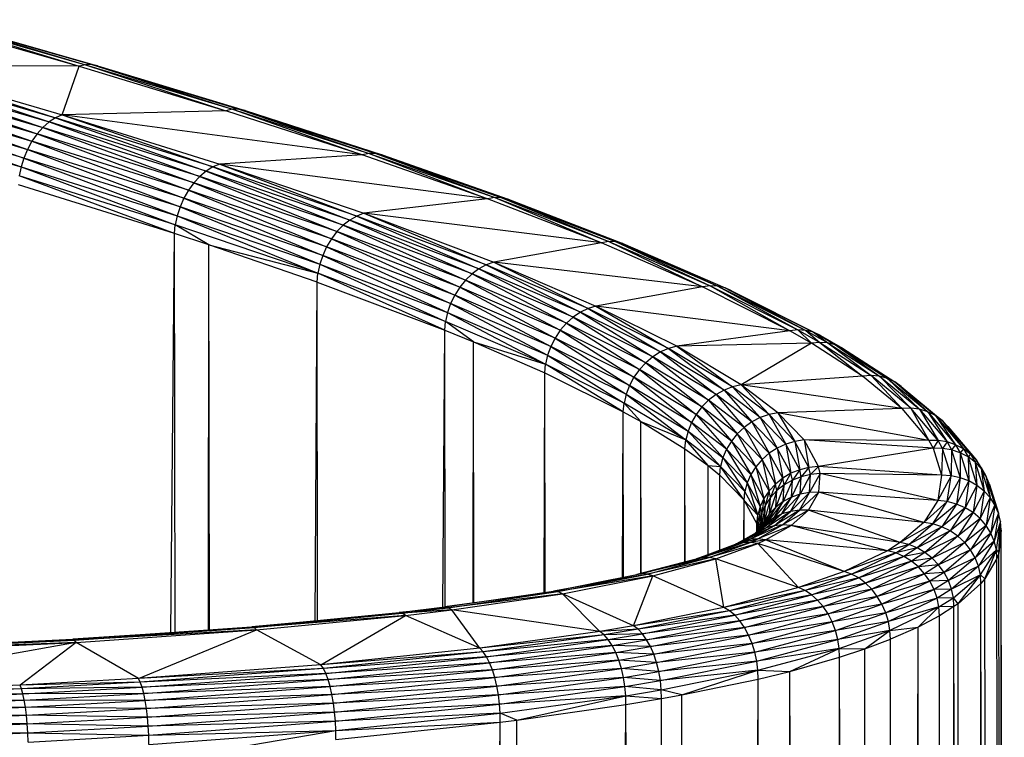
# Paper-space layout '_Dimétrica' of a CAD drawing. Header units: millimetres. Extents: x -171 to 38, y -160 to 385.
# Tile 9 of 9: x 1 to 35, y 356 to 380. Entities that reach past the tile are written whole.
import ezdxf

# ---------------------------------------------------------------- set-up
doc = ezdxf.new("R2010")
doc.units = ezdxf.units.MM

psp = doc.layouts.new('_Dimétrica')

# ---------------------------------------------------------------- linework, layer by layer
at = {"color": 7, "linetype": 'Continuous', "lineweight": 25}
for p, q in [((-2.047, 380.341), (3.278, 378.823)), ((-1.835, 380.397), (3.497, 378.877)), ((-1.835, 380.397), (3.278, 378.823)), ((-1.629, 380.405), (3.709, 378.883)), ((-1.629, 380.405), (3.497, 378.877)), ((-1.435, 380.364), (3.909, 378.841)), ((-1.435, 380.364), (3.709, 378.883)), ((-3.5, 378.608), (2.261, 376.931)), ((-3.5, 378.608), (2.051, 376.747)), ((-3.288, 378.753), (2.48, 377.075)), ((-3.288, 378.753), (2.261, 376.931)), ((-3.072, 378.855), (2.703, 377.174)), ((-3.072, 378.855), (2.48, 377.075)), ((3.278, 378.823), (-3.072, 378.855)), ((2.703, 377.174), (3.278, 378.823)), ((3.497, 378.877), (3.278, 378.823)), ((3.278, 378.823), (8.264, 377.313)), ((3.709, 378.883), (3.497, 378.877)), ((3.497, 378.877), (8.49, 377.365)), ((3.497, 378.877), (8.264, 377.313)), ((3.709, 378.883), (8.709, 377.368)), ((3.709, 378.883), (8.49, 377.365)), ((3.909, 378.841), (3.709, 378.883)), ((3.909, 378.841), (8.916, 377.324)), ((3.909, 378.841), (8.709, 377.368)), ((-3.704, 378.421), (2.051, 376.747)), ((-3.704, 378.421), (1.855, 376.527)), ((-4.064, 377.947), (1.679, 376.276)), ((-4.064, 377.947), (1.526, 376.001)), ((-3.893, 378.199), (1.855, 376.527)), ((-3.893, 378.199), (1.679, 376.276)), ((-4.213, 377.67), (1.526, 376.001)), ((-4.213, 377.67), (1.401, 375.708)), ((1.401, 375.708), (-4.335, 377.376)), ((-4.335, 377.376), (1.307, 375.405)), ((8.264, 377.313), (2.703, 377.174)), ((8.49, 377.365), (8.264, 377.313)), ((12.896, 375.812), (8.264, 377.313)), ((8.709, 377.368), (8.49, 377.365)), ((8.49, 377.365), (13.13, 375.86)), ((8.49, 377.365), (12.896, 375.812)), ((8.709, 377.368), (13.357, 375.861)), ((8.709, 377.368), (13.13, 375.86)), ((8.916, 377.324), (8.709, 377.368)), ((8.916, 377.324), (13.571, 375.815)), ((8.916, 377.324), (13.357, 375.861)), ((-4.427, 377.071), (1.307, 375.405)), ((2.261, 376.931), (2.051, 376.747)), ((2.48, 377.075), (2.261, 376.931)), ((7.595, 375.263), (2.261, 376.931)), ((2.261, 376.931), (7.378, 375.081)), ((2.703, 377.174), (2.48, 377.075)), ((7.823, 375.403), (2.48, 377.075)), ((2.48, 377.075), (7.595, 375.263)), ((12.896, 375.812), (2.703, 377.174)), ((2.703, 377.174), (8.054, 375.5)), ((2.703, 377.174), (7.823, 375.403)), ((2.051, 376.747), (1.855, 376.527)), ((7.378, 375.081), (2.051, 376.747)), ((2.051, 376.747), (7.175, 374.864)), ((1.679, 376.276), (1.526, 376.001)), ((1.855, 376.527), (1.679, 376.276)), ((6.993, 374.615), (1.679, 376.276)), ((1.679, 376.276), (6.836, 374.342)), ((7.175, 374.864), (1.855, 376.527)), ((1.855, 376.527), (6.993, 374.615)), ((1.526, 376.001), (1.401, 375.708)), ((6.836, 374.342), (1.526, 376.001)), ((1.526, 376.001), (6.707, 374.05)), ((1.401, 375.708), (1.307, 375.405)), ((6.707, 374.05), (1.401, 375.708)), ((1.401, 375.708), (6.61, 373.748)), ((12.896, 375.812), (8.054, 375.5)), ((13.13, 375.86), (12.896, 375.812)), ((17.155, 374.317), (12.896, 375.812)), ((13.357, 375.861), (13.13, 375.86)), ((13.13, 375.86), (17.398, 374.362)), ((13.13, 375.86), (17.155, 374.317)), ((13.357, 375.861), (17.634, 374.36)), ((13.357, 375.861), (17.398, 374.362)), ((13.571, 375.815), (13.357, 375.861)), ((13.571, 375.815), (17.857, 374.31)), ((13.571, 375.815), (17.634, 374.36)), ((1.307, 375.405), (1.245, 375.098)), ((1.307, 375.405), (6.61, 373.748)), ((1.307, 375.405), (6.547, 373.443)), ((7.595, 375.263), (7.378, 375.081)), ((7.823, 375.403), (7.595, 375.263)), ((12.475, 373.601), (7.595, 375.263)), ((7.595, 375.263), (12.248, 373.423)), ((8.054, 375.5), (7.823, 375.403)), ((12.712, 373.738), (7.823, 375.403)), ((7.823, 375.403), (12.475, 373.601)), ((17.155, 374.317), (8.054, 375.5)), ((8.054, 375.5), (12.953, 373.831)), ((8.054, 375.5), (12.712, 373.738)), ((6.547, 373.443), (1.245, 375.098)), ((6.519, 373.141), (1.245, 375.098)), ((7.378, 375.081), (7.175, 374.864)), ((12.248, 373.423), (7.378, 375.081)), ((7.378, 375.081), (12.038, 373.208)), ((6.519, 373.141), (1.217, 374.797)), ((6.993, 374.615), (6.836, 374.342)), ((7.175, 374.864), (6.993, 374.615)), ((11.849, 372.963), (6.993, 374.615)), ((6.993, 374.615), (11.685, 372.692)), ((12.038, 373.208), (7.175, 374.864)), ((7.175, 374.864), (11.849, 372.963)), ((6.836, 374.342), (6.707, 374.05)), ((11.685, 372.692), (6.836, 374.342)), ((6.836, 374.342), (11.552, 372.402)), ((17.155, 374.317), (12.953, 373.831)), ((17.398, 374.362), (17.155, 374.317)), ((21.018, 372.826), (17.155, 374.317)), ((17.398, 374.362), (21.271, 372.868)), ((17.398, 374.362), (21.018, 372.826)), ((17.634, 374.36), (17.398, 374.362)), ((17.634, 374.36), (21.517, 372.861)), ((17.634, 374.36), (21.271, 372.868)), ((17.857, 374.31), (17.634, 374.36)), ((17.857, 374.31), (21.749, 372.808)), ((17.857, 374.31), (21.517, 372.861)), ((6.707, 374.05), (6.61, 373.748)), ((11.552, 372.402), (6.707, 374.05)), ((6.707, 374.05), (11.452, 372.102)), ((6.61, 373.748), (6.547, 373.443)), ((6.61, 373.748), (11.452, 372.102)), ((6.61, 373.748), (11.387, 371.797)), ((12.475, 373.601), (12.248, 373.423)), ((12.712, 373.738), (12.475, 373.601)), ((16.861, 371.945), (12.475, 373.601)), ((12.475, 373.601), (16.624, 371.771)), ((12.953, 373.831), (12.712, 373.738)), ((17.109, 372.078), (12.712, 373.738)), ((12.712, 373.738), (16.861, 371.945)), ((21.018, 372.826), (12.953, 373.831)), ((12.953, 373.831), (17.362, 372.166)), ((12.953, 373.831), (17.109, 372.078)), ((6.519, 373.141), (6.547, 373.443)), ((11.387, 371.797), (6.547, 373.443)), ((7.683, 372.759), (6.547, 373.443)), ((12.248, 373.423), (12.038, 373.208)), ((16.624, 371.771), (12.248, 373.423)), ((12.248, 373.423), (16.404, 371.56)), ((6.4, 359.6), (6.519, 373.141)), ((7.683, 372.759), (6.519, 373.141)), ((6.539, 359.61), (6.519, 373.141)), ((11.849, 372.963), (11.685, 372.692)), ((12.038, 373.208), (11.849, 372.963)), ((16.206, 371.318), (11.849, 372.963)), ((11.849, 372.963), (16.036, 371.05)), ((16.404, 371.56), (12.038, 373.208)), ((12.038, 373.208), (16.206, 371.318)), ((7.672, 359.689), (7.683, 372.759)), ((7.683, 372.759), (11.387, 371.797)), ((11.36, 371.496), (7.683, 372.759)), ((7.705, 359.691), (7.683, 372.759)), ((11.685, 372.692), (11.552, 372.402)), ((16.036, 371.05), (11.685, 372.692)), ((11.685, 372.692), (15.897, 370.763)), ((21.018, 372.826), (17.362, 372.166)), ((21.271, 372.868), (21.018, 372.826)), ((24.453, 371.336), (21.018, 372.826)), ((21.271, 372.868), (24.718, 371.372)), ((21.271, 372.868), (24.453, 371.336)), ((21.517, 372.861), (21.271, 372.868)), ((21.517, 372.861), (24.975, 371.361)), ((21.517, 372.861), (24.718, 371.372)), ((21.749, 372.808), (21.517, 372.861)), ((21.749, 372.808), (25.219, 371.303)), ((21.749, 372.808), (24.975, 371.361)), ((11.552, 372.402), (11.452, 372.102)), ((15.897, 370.763), (11.552, 372.402)), ((11.552, 372.402), (15.793, 370.464)), ((11.452, 372.102), (11.387, 371.797)), ((11.452, 372.102), (15.793, 370.464)), ((11.452, 372.102), (15.726, 370.161)), ((16.861, 371.945), (16.624, 371.771)), ((17.109, 372.078), (16.861, 371.945)), ((20.307, 370.47), (16.861, 371.945)), ((16.861, 371.945), (20.059, 370.301)), ((17.362, 372.166), (17.109, 372.078)), ((20.567, 370.598), (17.109, 372.078)), ((17.109, 372.078), (20.307, 370.47)), ((24.453, 371.336), (17.362, 372.166)), ((17.362, 372.166), (20.832, 370.681)), ((17.362, 372.166), (20.567, 370.598)), ((11.36, 371.496), (11.387, 371.797)), ((15.726, 370.161), (11.387, 371.797)), ((15.698, 369.86), (11.387, 371.797)), ((16.404, 371.56), (16.206, 371.318)), ((16.624, 371.771), (16.404, 371.56)), ((19.829, 370.095), (16.404, 371.56)), ((16.404, 371.56), (19.623, 369.857)), ((20.059, 370.301), (16.624, 371.771)), ((16.624, 371.771), (19.829, 370.095)), ((11.295, 360.001), (11.36, 371.496)), ((11.36, 371.496), (15.698, 369.86)), ((11.377, 360.009), (11.36, 371.496)), ((16.206, 371.318), (16.036, 371.05)), ((19.623, 369.857), (16.206, 371.318)), ((16.206, 371.318), (19.444, 369.593)), ((24.453, 371.336), (20.832, 370.681)), ((24.718, 371.372), (24.453, 371.336)), ((27.416, 369.842), (24.453, 371.336)), ((24.718, 371.372), (27.695, 369.871)), ((24.718, 371.372), (27.416, 369.842)), ((24.975, 371.361), (24.718, 371.372)), ((24.975, 371.361), (27.965, 369.853)), ((24.975, 371.361), (27.695, 369.871)), ((25.219, 371.303), (24.975, 371.361)), ((25.219, 371.303), (28.221, 369.789)), ((25.219, 371.303), (27.965, 369.853)), ((25.442, 371.199), (25.219, 371.303)), ((16.036, 371.05), (15.897, 370.763)), ((19.444, 369.593), (16.036, 371.05)), ((16.036, 371.05), (19.3, 369.308)), ((25.442, 371.199), (28.456, 369.679)), ((25.442, 371.199), (28.221, 369.789)), ((15.897, 370.763), (15.793, 370.464)), ((19.3, 369.308), (15.897, 370.763)), ((15.897, 370.763), (19.191, 369.012)), ((20.567, 370.598), (20.307, 370.47)), ((20.832, 370.681), (20.567, 370.598)), ((23.298, 369.243), (20.567, 370.598)), ((20.567, 370.598), (23.026, 369.122)), ((27.416, 369.842), (20.832, 370.681)), ((23.576, 369.32), (20.832, 370.681)), ((20.832, 370.681), (23.298, 369.243)), ((15.793, 370.464), (15.726, 370.161)), ((15.793, 370.464), (19.191, 369.012)), ((15.793, 370.464), (19.122, 368.709)), ((20.059, 370.301), (19.829, 370.095)), ((20.307, 370.47), (20.059, 370.301)), ((22.766, 368.959), (20.059, 370.301)), ((20.059, 370.301), (22.526, 368.758)), ((23.026, 369.122), (20.307, 370.47)), ((20.307, 370.47), (22.766, 368.959)), ((15.698, 369.86), (15.726, 370.161)), ((19.122, 368.709), (15.726, 370.161)), ((16.671, 369.464), (15.726, 370.161)), ((19.829, 370.095), (19.623, 369.857)), ((22.526, 368.758), (19.829, 370.095)), ((19.829, 370.095), (22.309, 368.525)), ((27.695, 369.871), (27.416, 369.842)), ((27.695, 369.871), (28.438, 369.448)), ((27.695, 369.871), (28.155, 369.421)), ((27.965, 369.853), (27.695, 369.871)), ((15.633, 360.457), (15.698, 369.86)), ((15.698, 369.86), (16.671, 369.464)), ((15.712, 360.466), (15.698, 369.86)), ((19.444, 369.593), (19.3, 369.308)), ((19.623, 369.857), (19.444, 369.593)), ((22.124, 368.265), (19.444, 369.593)), ((19.444, 369.593), (21.972, 367.984)), ((22.309, 368.525), (19.623, 369.857)), ((19.623, 369.857), (22.124, 368.265)), ((27.416, 369.842), (23.576, 369.32)), ((28.155, 369.421), (27.416, 369.842)), ((27.965, 369.853), (28.712, 369.427)), ((27.965, 369.853), (28.438, 369.448)), ((28.221, 369.789), (27.965, 369.853)), ((28.221, 369.789), (28.972, 369.36)), ((28.221, 369.789), (28.712, 369.427)), ((28.456, 369.679), (28.221, 369.789)), ((28.456, 369.679), (29.21, 369.248)), ((28.456, 369.679), (28.972, 369.36)), ((16.667, 360.606), (16.671, 369.464)), ((16.671, 369.464), (19.122, 368.709)), ((16.671, 369.464), (19.094, 368.409)), ((16.684, 360.608), (16.671, 369.464)), ((19.3, 369.308), (19.191, 369.012)), ((21.972, 367.984), (19.3, 369.308)), ((19.3, 369.308), (21.859, 367.69)), ((23.298, 369.243), (23.026, 369.122)), ((23.576, 369.32), (23.298, 369.243)), ((25.469, 367.943), (23.298, 369.243)), ((23.298, 369.243), (25.183, 367.83)), ((28.155, 369.421), (23.576, 369.32)), ((25.761, 368.011), (23.576, 369.32)), ((23.576, 369.32), (25.469, 367.943)), ((28.155, 369.421), (25.761, 368.011)), ((28.438, 369.448), (28.155, 369.421)), ((29.883, 368.304), (28.155, 369.421)), ((28.438, 369.448), (30.177, 368.324)), ((28.438, 369.448), (29.883, 368.304)), ((28.712, 369.427), (28.438, 369.448)), ((28.712, 369.427), (30.462, 368.296)), ((28.712, 369.427), (30.177, 368.324)), ((28.972, 369.36), (28.712, 369.427)), ((28.972, 369.36), (30.732, 368.222)), ((28.972, 369.36), (30.462, 368.296)), ((29.21, 369.248), (28.972, 369.36)), ((29.21, 369.248), (30.98, 368.104)), ((29.21, 369.248), (30.732, 368.222)), ((19.191, 369.012), (19.122, 368.709)), ((19.191, 369.012), (21.859, 367.69)), ((19.191, 369.012), (21.787, 367.389)), ((22.766, 368.959), (22.526, 368.758)), ((23.026, 369.122), (22.766, 368.959)), ((24.911, 367.675), (22.766, 368.959)), ((22.766, 368.959), (24.659, 367.482)), ((25.183, 367.83), (23.026, 369.122)), ((23.026, 369.122), (24.911, 367.675)), ((19.094, 368.409), (19.122, 368.709)), ((21.787, 367.389), (19.122, 368.709)), ((21.759, 367.09), (19.122, 368.709)), ((22.526, 368.758), (22.309, 368.525)), ((24.659, 367.482), (22.526, 368.758)), ((22.526, 368.758), (24.432, 367.255)), ((19.069, 360.956), (19.094, 368.409)), ((19.094, 368.409), (21.759, 367.09)), ((19.104, 360.962), (19.094, 368.409)), ((22.124, 368.265), (21.972, 367.984)), ((22.309, 368.525), (22.124, 368.265)), ((24.237, 367.001), (22.124, 368.265)), ((22.124, 368.265), (24.079, 366.725)), ((24.432, 367.255), (22.309, 368.525)), ((22.309, 368.525), (24.237, 367.001)), ((29.883, 368.304), (25.761, 368.011)), ((30.177, 368.324), (29.883, 368.304)), ((31.225, 367.203), (29.883, 368.304)), ((31.53, 367.213), (30.177, 368.324)), ((30.177, 368.324), (31.225, 367.203)), ((30.462, 368.296), (30.177, 368.324)), ((30.462, 368.296), (31.826, 367.176)), ((30.462, 368.296), (31.53, 367.213)), ((30.732, 368.222), (30.462, 368.296)), ((30.732, 368.222), (32.107, 367.093)), ((30.732, 368.222), (31.826, 367.176)), ((30.98, 368.104), (30.732, 368.222)), ((21.972, 367.984), (21.859, 367.69)), ((24.079, 366.725), (21.972, 367.984)), ((21.972, 367.984), (23.961, 366.433)), ((25.469, 367.943), (25.183, 367.83)), ((25.761, 368.011), (25.469, 367.943)), ((26.711, 366.999), (25.469, 367.943)), ((25.469, 367.943), (26.414, 366.895)), ((31.225, 367.203), (25.761, 368.011)), ((27.013, 367.059), (25.761, 368.011)), ((25.761, 368.011), (26.711, 366.999)), ((30.98, 368.104), (32.365, 366.967)), ((30.98, 368.104), (32.107, 367.093)), ((31.201, 367.944), (30.98, 368.104)), ((31.201, 367.944), (32.594, 366.799)), ((31.201, 367.944), (32.365, 366.967)), ((21.859, 367.69), (21.787, 367.389)), ((21.859, 367.69), (23.961, 366.433)), ((21.859, 367.69), (23.886, 366.135)), ((24.911, 367.675), (24.659, 367.482)), ((25.183, 367.83), (24.911, 367.675)), ((26.131, 366.748), (24.911, 367.675)), ((24.911, 367.675), (25.869, 366.562)), ((26.414, 366.895), (25.183, 367.83)), ((25.183, 367.83), (26.131, 366.748)), ((21.759, 367.09), (21.787, 367.389)), ((23.886, 366.135), (21.787, 367.389)), ((22.358, 366.758), (21.787, 367.389)), ((24.432, 367.255), (24.237, 367.001)), ((24.659, 367.482), (24.432, 367.255)), ((25.635, 366.342), (24.432, 367.255)), ((24.432, 367.255), (25.432, 366.093)), ((25.869, 366.562), (24.659, 367.482)), ((24.659, 367.482), (25.635, 366.342)), ((31.225, 367.203), (27.013, 367.059)), ((31.53, 367.213), (31.225, 367.203)), ((31.225, 367.203), (32.137, 366.117)), ((32.452, 366.114), (31.53, 367.213)), ((31.53, 367.213), (32.137, 366.117)), ((31.826, 367.176), (31.53, 367.213)), ((21.737, 361.465), (21.759, 367.09)), ((21.759, 367.09), (22.358, 366.758)), ((21.766, 361.471), (21.759, 367.09)), ((24.237, 367.001), (24.079, 366.725)), ((25.432, 366.093), (24.237, 367.001)), ((24.237, 367.001), (25.268, 365.822)), ((26.414, 366.895), (26.131, 366.748)), ((26.711, 366.999), (26.414, 366.895)), ((27.283, 365.992), (26.414, 366.895)), ((26.414, 366.895), (26.991, 365.856)), ((27.013, 367.059), (26.711, 366.999)), ((27.59, 366.086), (26.711, 366.999)), ((26.711, 366.999), (27.283, 365.992)), ((32.137, 366.117), (27.013, 367.059)), ((27.903, 366.134), (27.013, 367.059)), ((27.013, 367.059), (27.59, 366.086)), ((31.826, 367.176), (32.758, 366.065)), ((31.826, 367.176), (32.452, 366.114)), ((32.107, 367.093), (31.826, 367.176)), ((32.107, 367.093), (33.048, 365.971)), ((32.107, 367.093), (32.758, 366.065)), ((32.365, 366.967), (32.107, 367.093)), ((32.365, 366.967), (33.315, 365.834)), ((32.365, 366.967), (33.048, 365.971)), ((32.594, 366.799), (32.365, 366.967)), ((22.358, 366.758), (23.886, 366.135)), ((22.358, 366.758), (23.856, 365.836)), ((22.365, 361.599), (22.358, 366.758)), ((22.359, 361.597), (22.358, 366.758)), ((24.079, 366.725), (23.961, 366.433)), ((25.268, 365.822), (24.079, 366.725)), ((24.079, 366.725), (25.146, 365.534)), ((25.869, 366.562), (25.635, 366.342)), ((26.131, 366.748), (25.869, 366.562)), ((26.72, 365.68), (25.869, 366.562)), ((25.869, 366.562), (26.477, 365.468)), ((26.991, 365.856), (26.131, 366.748)), ((26.131, 366.748), (26.72, 365.68)), ((32.594, 366.799), (33.552, 365.657)), ((32.594, 366.799), (33.315, 365.834)), ((32.789, 366.596), (32.594, 366.799)), ((32.789, 366.596), (33.753, 365.446)), ((32.789, 366.596), (33.552, 365.657)), ((23.961, 366.433), (23.886, 366.135)), ((23.961, 366.433), (25.146, 365.534)), ((23.961, 366.433), (25.069, 365.237)), ((25.635, 366.342), (25.432, 366.093)), ((26.477, 365.468), (25.635, 366.342)), ((25.635, 366.342), (26.268, 365.227)), ((23.856, 365.836), (23.886, 366.135)), ((25.069, 365.237), (23.886, 366.135)), ((24.641, 365.267), (23.886, 366.135)), ((25.432, 366.093), (25.268, 365.822)), ((26.268, 365.227), (25.432, 366.093)), ((25.432, 366.093), (26.099, 364.961)), ((26.991, 365.856), (26.72, 365.68)), ((27.283, 365.992), (26.991, 365.856)), ((27.455, 365.002), (26.991, 365.856)), ((26.991, 365.856), (27.177, 364.838)), ((27.59, 366.086), (27.283, 365.992)), ((27.755, 365.125), (27.283, 365.992)), ((27.283, 365.992), (27.455, 365.002)), ((27.903, 366.134), (27.59, 366.086)), ((28.069, 365.204), (27.59, 366.086)), ((27.59, 366.086), (27.755, 365.125)), ((32.288, 365.854), (27.903, 366.134)), ((28.39, 365.237), (27.903, 366.134)), ((27.903, 366.134), (28.069, 365.204)), ((32.137, 366.117), (27.903, 366.134)), ((32.137, 366.117), (32.288, 365.854)), ((32.452, 366.114), (32.137, 366.117)), ((32.452, 366.114), (32.288, 365.854)), ((32.605, 365.848), (32.452, 366.114)), ((32.758, 366.065), (32.452, 366.114)), ((32.758, 366.065), (32.605, 365.848)), ((32.758, 366.065), (32.913, 365.795)), ((33.048, 365.971), (32.758, 366.065)), ((33.048, 365.971), (32.913, 365.795)), ((33.048, 365.971), (33.205, 365.698)), ((33.315, 365.834), (33.048, 365.971)), ((23.85, 361.997), (23.856, 365.836)), ((23.856, 365.836), (24.641, 365.267)), ((23.861, 362), (23.856, 365.836)), ((25.146, 365.534), (25.069, 365.237)), ((25.268, 365.822), (25.146, 365.534)), ((25.146, 365.534), (25.972, 364.678)), ((25.146, 365.534), (25.893, 364.384)), ((26.099, 364.961), (25.268, 365.822)), ((25.268, 365.822), (25.972, 364.678)), ((26.72, 365.68), (26.477, 365.468)), ((27.177, 364.838), (26.72, 365.68)), ((26.72, 365.68), (26.929, 364.638)), ((32.288, 365.854), (28.39, 365.237)), ((32.288, 365.854), (32.573, 364.94)), ((32.605, 365.848), (32.288, 365.854)), ((32.605, 365.848), (32.573, 364.94)), ((32.894, 364.92), (32.605, 365.848)), ((32.913, 365.795), (32.605, 365.848)), ((32.913, 365.795), (32.894, 364.92)), ((32.913, 365.795), (33.207, 364.853)), ((33.205, 365.698), (32.913, 365.795)), ((33.315, 365.834), (33.205, 365.698)), ((33.205, 365.698), (33.502, 364.743)), ((33.205, 365.698), (33.207, 364.853)), ((33.474, 365.558), (33.205, 365.698)), ((33.315, 365.834), (33.474, 365.558)), ((33.552, 365.657), (33.315, 365.834)), ((33.552, 365.657), (33.474, 365.558)), ((33.474, 365.558), (33.775, 364.59)), ((33.474, 365.558), (33.502, 364.743)), ((33.712, 365.379), (33.474, 365.558)), ((33.552, 365.657), (33.712, 365.379)), ((33.753, 365.446), (33.552, 365.657)), ((24.64, 362.249), (24.641, 365.267)), ((24.641, 365.267), (25.069, 365.237)), ((24.641, 365.267), (25.038, 364.939)), ((24.645, 362.25), (24.641, 365.267)), ((25.038, 364.939), (25.069, 365.237)), ((25.893, 364.384), (25.069, 365.237)), ((25.862, 364.087), (25.069, 365.237)), ((26.268, 365.227), (26.099, 364.961)), ((26.477, 365.468), (26.268, 365.227)), ((26.715, 364.407), (26.268, 365.227)), ((26.268, 365.227), (26.541, 364.149)), ((26.929, 364.638), (26.477, 365.468)), ((26.477, 365.468), (26.715, 364.407)), ((28.069, 365.204), (27.755, 365.125)), ((28.069, 365.204), (27.809, 364.887)), ((28.39, 365.237), (28.069, 365.204)), ((28.124, 364.961), (28.069, 365.204)), ((28.39, 365.237), (28.124, 364.961)), ((32.573, 364.94), (28.39, 365.237)), ((28.446, 364.99), (28.39, 365.237)), ((33.753, 365.446), (33.712, 365.379)), ((33.712, 365.379), (34.017, 364.4)), ((33.712, 365.379), (33.775, 364.59)), ((33.915, 365.165), (33.712, 365.379)), ((33.753, 365.446), (33.915, 365.165)), ((33.914, 365.204), (33.753, 365.446)), ((33.914, 365.204), (34.076, 364.921)), ((33.914, 365.204), (33.915, 365.165)), ((25.038, 364.939), (25.862, 364.087)), ((25.042, 362.396), (25.038, 364.939)), ((25.04, 362.396), (25.038, 364.939)), ((26.099, 364.961), (25.972, 364.678)), ((26.541, 364.149), (26.099, 364.961)), ((26.099, 364.961), (26.412, 363.871)), ((27.455, 365.002), (27.177, 364.838)), ((27.455, 365.002), (27.229, 364.61)), ((27.755, 365.125), (27.455, 365.002)), ((27.508, 364.769), (27.455, 365.002)), ((27.809, 364.887), (27.471, 364.187)), ((27.755, 365.125), (27.508, 364.769)), ((27.809, 364.887), (27.508, 364.769)), ((27.809, 364.887), (27.755, 365.125)), ((28.124, 364.961), (27.771, 364.291)), ((27.771, 364.291), (27.809, 364.887)), ((28.124, 364.961), (27.809, 364.887)), ((28.446, 364.99), (28.085, 364.351)), ((28.085, 364.351), (28.124, 364.961)), ((28.446, 364.99), (28.124, 364.961)), ((28.406, 364.364), (28.446, 364.99)), ((32.448, 364.078), (28.446, 364.99)), ((32.573, 364.94), (28.446, 364.99)), ((32.573, 364.94), (32.448, 364.078)), ((32.894, 364.92), (32.448, 364.078)), ((32.894, 364.92), (32.573, 364.94)), ((32.767, 364.041), (32.894, 364.92)), ((33.207, 364.853), (32.767, 364.041)), ((33.207, 364.853), (32.894, 364.92)), ((33.207, 364.853), (33.077, 363.959)), ((33.502, 364.743), (33.207, 364.853)), ((33.915, 365.165), (34.222, 364.177)), ((33.915, 365.165), (34.017, 364.4)), ((34.076, 364.921), (33.915, 365.165)), ((34.076, 364.921), (34.386, 363.926)), ((34.076, 364.921), (34.222, 364.177)), ((34.193, 364.654), (34.076, 364.921)), ((25.972, 364.678), (25.893, 364.384)), ((25.972, 364.678), (26.412, 363.871)), ((25.972, 364.678), (26.331, 363.581)), ((26.929, 364.638), (26.715, 364.407)), ((26.929, 364.638), (26.765, 364.185)), ((27.177, 364.838), (26.929, 364.638)), ((26.98, 364.414), (26.929, 364.638)), ((27.229, 364.61), (26.945, 363.856)), ((27.177, 364.838), (26.98, 364.414)), ((27.229, 364.61), (26.98, 364.414)), ((27.229, 364.61), (27.177, 364.838)), ((27.508, 364.769), (27.194, 364.041)), ((27.194, 364.041), (27.229, 364.61)), ((27.508, 364.769), (27.229, 364.61)), ((27.471, 364.187), (27.508, 364.769)), ((33.502, 364.743), (33.077, 363.959)), ((33.502, 364.743), (33.371, 363.833)), ((33.775, 364.59), (33.371, 363.833)), ((33.775, 364.59), (33.502, 364.743)), ((33.775, 364.59), (33.641, 363.667)), ((34.017, 364.4), (33.775, 364.59)), ((34.193, 364.654), (34.504, 363.653)), ((34.193, 364.654), (34.386, 363.926)), ((25.862, 364.087), (25.893, 364.384)), ((25.871, 364.074), (25.893, 364.384)), ((26.331, 363.581), (25.893, 364.384)), ((26.715, 364.407), (26.541, 364.149)), ((26.765, 364.185), (26.558, 363.391)), ((26.715, 364.407), (26.591, 363.93)), ((26.765, 364.185), (26.591, 363.93)), ((26.765, 364.185), (26.715, 364.407)), ((26.98, 364.414), (26.731, 363.638)), ((26.731, 363.638), (26.765, 364.185)), ((26.98, 364.414), (26.765, 364.185)), ((27.471, 364.187), (26.879, 363.489)), ((26.945, 363.856), (26.98, 364.414)), ((27.771, 364.291), (27.148, 363.62)), ((27.148, 363.62), (27.471, 364.187)), ((27.471, 364.187), (27.194, 364.041)), ((28.085, 364.351), (27.438, 363.707)), ((27.438, 363.707), (27.771, 364.291)), ((27.771, 364.291), (27.471, 364.187)), ((28.406, 364.364), (27.743, 363.749)), ((27.743, 363.749), (28.085, 364.351)), ((28.085, 364.351), (27.771, 364.291)), ((28.054, 363.745), (28.406, 364.364)), ((28.406, 364.364), (28.085, 364.351)), ((31.972, 363.333), (28.406, 364.364)), ((32.448, 364.078), (28.406, 364.364)), ((34.017, 364.4), (33.641, 363.667)), ((34.017, 364.4), (33.881, 363.465)), ((34.222, 364.177), (34.017, 364.4)), ((25.861, 362.753), (25.862, 364.087)), ((25.863, 362.754), (25.862, 364.087)), ((25.862, 364.087), (25.871, 364.074)), ((25.871, 364.074), (26.331, 363.581)), ((25.871, 364.074), (26.299, 363.284)), ((25.873, 362.759), (25.871, 364.074)), ((25.873, 362.759), (25.871, 364.074)), ((26.412, 363.871), (26.331, 363.581)), ((26.412, 363.871), (26.38, 363.365)), ((26.541, 364.149), (26.412, 363.871)), ((26.412, 363.871), (26.462, 363.654)), ((26.591, 363.93), (26.442, 363.187)), ((26.541, 364.149), (26.462, 363.654)), ((26.591, 363.93), (26.462, 363.654)), ((26.945, 363.856), (26.476, 363.175)), ((26.591, 363.93), (26.541, 364.149)), ((26.558, 363.391), (26.591, 363.93)), ((27.194, 364.041), (26.638, 363.317)), ((26.638, 363.317), (26.945, 363.856)), ((26.945, 363.856), (26.731, 363.638)), ((26.879, 363.489), (27.194, 364.041)), ((27.194, 364.041), (26.945, 363.856)), ((32.448, 364.078), (31.972, 363.333)), ((32.767, 364.041), (31.972, 363.333)), ((32.28, 363.281), (32.767, 364.041)), ((33.077, 363.959), (32.28, 363.281)), ((32.767, 364.041), (32.448, 364.078)), ((33.077, 363.959), (32.58, 363.183)), ((33.077, 363.959), (32.767, 364.041)), ((33.371, 363.833), (33.077, 363.959)), ((34.222, 364.177), (33.881, 363.465)), ((34.222, 364.177), (34.085, 363.231)), ((34.386, 363.926), (34.085, 363.231)), ((34.386, 363.926), (34.222, 364.177)), ((34.386, 363.926), (34.247, 362.971)), ((34.504, 363.653), (34.386, 363.926)), ((26.299, 363.284), (26.331, 363.581)), ((26.311, 363.244), (26.331, 363.581)), ((26.38, 363.365), (26.331, 363.581)), ((27.148, 363.62), (26.361, 363.034)), ((26.462, 363.654), (26.38, 363.365)), ((26.462, 363.654), (26.383, 363.094)), ((26.731, 363.638), (26.416, 363.123)), ((26.462, 363.654), (26.432, 363.169)), ((26.461, 363.162), (26.731, 363.638)), ((26.731, 363.638), (26.558, 363.391)), ((27.438, 363.707), (26.613, 363.151)), ((26.613, 363.151), (27.148, 363.62)), ((27.148, 363.62), (26.879, 363.489)), ((27.743, 363.749), (26.886, 363.223)), ((26.886, 363.223), (27.438, 363.707)), ((27.438, 363.707), (27.148, 363.62)), ((27.172, 363.249), (27.743, 363.749)), ((28.054, 363.745), (27.172, 363.249)), ((27.743, 363.749), (27.438, 363.707)), ((27.464, 363.228), (28.054, 363.745)), ((28.054, 363.745), (27.743, 363.749)), ((31.168, 362.648), (28.054, 363.745)), ((31.972, 363.333), (28.054, 363.745)), ((33.371, 363.833), (32.58, 363.183)), ((33.371, 363.833), (32.864, 363.043)), ((33.641, 363.667), (32.864, 363.043)), ((33.641, 363.667), (33.126, 362.863)), ((33.641, 363.667), (33.371, 363.833)), ((33.881, 363.465), (33.641, 363.667)), ((34.504, 363.653), (34.247, 362.971)), ((34.504, 363.653), (34.364, 362.692)), ((34.574, 363.366), (34.504, 363.653)), ((26.886, 363.223), (25.817, 362.703)), ((27.172, 363.249), (26.066, 362.761)), ((26.066, 362.761), (26.886, 363.223)), ((26.234, 362.963), (26.638, 363.317)), ((26.879, 363.489), (26.254, 362.974)), ((26.299, 363.02), (26.299, 363.284)), ((26.299, 363.284), (26.311, 363.244)), ((26.299, 363.02), (26.299, 363.284)), ((26.311, 363.244), (26.38, 363.365)), ((26.311, 363.031), (26.311, 363.244)), ((26.311, 363.244), (26.348, 363.069)), ((26.311, 363.031), (26.311, 363.244)), ((26.327, 362.773), (27.172, 363.249)), ((27.464, 363.228), (26.327, 362.773)), ((26.348, 363.069), (26.38, 363.365)), ((26.361, 363.034), (26.879, 363.489)), ((26.362, 363.075), (26.38, 363.365)), ((26.395, 363.104), (26.558, 363.391)), ((26.594, 362.738), (27.464, 363.228)), ((26.886, 363.223), (26.613, 363.151)), ((26.879, 363.489), (26.638, 363.317)), ((27.172, 363.249), (26.886, 363.223)), ((27.464, 363.228), (27.172, 363.249)), ((30.735, 362.374), (27.464, 363.228)), ((31.168, 362.648), (27.464, 363.228)), ((31.972, 363.333), (31.168, 362.648)), ((32.28, 363.281), (31.168, 362.648)), ((31.459, 362.58), (32.28, 363.281)), ((32.58, 363.183), (31.459, 362.58)), ((32.58, 363.183), (31.741, 362.467)), ((32.28, 363.281), (31.972, 363.333)), ((32.58, 363.183), (32.28, 363.281)), ((32.864, 363.043), (32.58, 363.183)), ((33.881, 363.465), (33.126, 362.863)), ((33.881, 363.465), (33.358, 362.648)), ((34.085, 363.231), (33.358, 362.648)), ((34.085, 363.231), (33.555, 362.404)), ((34.085, 363.231), (33.881, 363.465)), ((34.247, 362.971), (34.085, 363.231)), ((34.574, 363.366), (34.364, 362.692)), ((34.434, 362.401), (34.574, 363.366)), ((34.518, 362.294), (34.574, 363.366)), ((34.593, 363.071), (34.574, 363.366)), ((26.613, 363.151), (25.586, 362.598)), ((25.586, 362.598), (26.361, 363.034)), ((25.817, 362.703), (26.613, 363.151)), ((26.348, 363.069), (26.348, 363.063)), ((26.348, 363.069), (26.348, 363.063)), ((26.613, 363.151), (26.361, 363.034)), ((32.864, 363.043), (31.741, 362.467)), ((32.864, 363.043), (32.009, 362.313)), ((33.126, 362.863), (32.009, 362.313)), ((33.126, 362.863), (32.255, 362.12)), ((33.126, 362.863), (32.864, 363.043)), ((33.358, 362.648), (33.126, 362.863)), ((34.247, 362.971), (33.555, 362.404)), ((34.247, 362.971), (33.712, 362.136)), ((34.364, 362.692), (34.247, 362.971)), ((34.593, 363.071), (34.518, 362.294)), ((34.703, 272.686), (34.593, 363.071)), ((34.689, 272.688), (34.593, 363.071)), ((25.812, 362.646), (24.245, 362.103)), ((24.245, 362.103), (25.57, 362.59)), ((26.066, 362.655), (24.456, 362.148)), ((24.456, 362.148), (25.812, 362.646)), ((24.677, 362.144), (26.066, 362.655)), ((26.326, 362.616), (24.677, 362.144)), ((24.903, 362.093), (26.326, 362.616)), ((25.817, 362.703), (25.568, 362.59)), ((26.066, 362.761), (25.57, 362.59)), ((25.57, 362.59), (25.817, 362.703)), ((25.812, 362.646), (25.57, 362.59)), ((26.327, 362.773), (25.812, 362.646)), ((25.812, 362.646), (26.066, 362.761)), ((26.066, 362.655), (25.812, 362.646)), ((26.066, 362.761), (25.817, 362.703)), ((26.066, 362.655), (26.327, 362.773)), ((26.327, 362.773), (26.066, 362.761)), ((26.594, 362.738), (26.066, 362.655)), ((26.326, 362.616), (26.066, 362.655)), ((26.326, 362.616), (26.594, 362.738)), ((27.715, 361.119), (26.326, 362.616)), ((29.263, 361.668), (26.326, 362.616)), ((26.594, 362.738), (26.327, 362.773)), ((29.263, 361.668), (26.594, 362.738)), ((30.735, 362.374), (26.594, 362.738)), ((31.168, 362.648), (30.735, 362.374)), ((31.459, 362.58), (30.735, 362.374)), ((31.016, 362.301), (31.459, 362.58)), ((31.459, 362.58), (31.168, 362.648)), ((31.741, 362.467), (31.459, 362.58)), ((33.358, 362.648), (32.255, 362.12)), ((33.358, 362.648), (32.473, 361.893)), ((33.555, 362.404), (33.358, 362.648)), ((34.364, 362.692), (33.712, 362.136)), ((34.364, 362.692), (33.825, 361.851)), ((34.434, 362.401), (34.364, 362.692)), ((30.735, 362.374), (29.263, 361.668)), ((31.016, 362.301), (29.263, 361.668)), ((29.514, 361.579), (31.016, 362.301)), ((31.289, 362.182), (29.514, 361.579)), ((31.289, 362.182), (29.758, 361.447)), ((31.016, 362.301), (30.735, 362.374)), ((31.741, 362.467), (31.016, 362.301)), ((31.289, 362.182), (31.016, 362.301)), ((31.741, 362.467), (31.289, 362.182)), ((32.009, 362.313), (31.289, 362.182)), ((31.547, 362.022), (31.289, 362.182)), ((32.009, 362.313), (31.547, 362.022)), ((32.009, 362.313), (31.741, 362.467)), ((32.255, 362.12), (32.009, 362.313)), ((33.555, 362.404), (32.473, 361.893)), ((33.555, 362.404), (32.658, 361.639)), ((33.712, 362.136), (33.555, 362.404)), ((34.434, 362.401), (33.825, 361.851)), ((33.892, 361.556), (34.434, 362.401)), ((34.044, 361.415), (34.434, 362.401)), ((34.453, 362.105), (34.434, 362.401)), ((34.434, 362.401), (34.518, 362.294)), ((34.518, 362.294), (34.453, 362.105)), ((34.626, 272.696), (34.518, 362.294)), ((34.615, 272.697), (34.518, 362.294)), ((24.456, 362.148), (22.219, 361.56)), ((22.219, 361.56), (24.245, 362.103)), ((22.396, 361.595), (24.456, 362.148)), ((24.677, 362.144), (22.396, 361.595)), ((22.581, 361.581), (24.677, 362.144)), ((24.903, 362.093), (22.581, 361.581)), ((22.769, 361.52), (24.903, 362.093)), ((24.456, 362.148), (24.245, 362.103)), ((24.677, 362.144), (24.456, 362.148)), ((24.903, 362.093), (24.677, 362.144)), ((25.182, 360.441), (24.903, 362.093)), ((27.715, 361.119), (24.903, 362.093)), ((31.547, 362.022), (29.758, 361.447)), ((31.547, 362.022), (29.989, 361.273)), ((32.255, 362.12), (31.547, 362.022)), ((31.785, 361.824), (31.547, 362.022)), ((32.255, 362.12), (31.785, 361.824)), ((32.473, 361.893), (31.785, 361.824)), ((32.473, 361.893), (31.996, 361.593)), ((32.473, 361.893), (32.255, 362.12)), ((32.658, 361.639), (32.473, 361.893)), ((33.712, 362.136), (32.658, 361.639)), ((33.712, 362.136), (32.806, 361.363)), ((33.825, 361.851), (32.806, 361.363)), ((33.825, 361.851), (32.912, 361.072)), ((33.825, 361.851), (33.712, 362.136)), ((33.892, 361.556), (33.825, 361.851)), ((34.453, 362.105), (34.044, 361.415)), ((34.561, 272.704), (34.453, 362.105)), ((34.489, 272.713), (34.453, 362.105)), ((19.394, 361.004), (22.396, 361.595)), ((22.581, 361.581), (19.394, 361.004)), ((19.542, 360.983), (22.581, 361.581)), ((22.769, 361.52), (19.542, 360.983)), ((19.692, 360.914), (22.769, 361.52)), ((20.68, 361.257), (22.219, 361.56)), ((22.111, 359.822), (22.769, 361.52)), ((22.396, 361.595), (22.219, 361.56)), ((22.581, 361.581), (22.396, 361.595)), ((22.769, 361.52), (22.581, 361.581)), ((25.182, 360.441), (22.769, 361.52)), ((29.263, 361.668), (27.715, 361.119)), ((29.514, 361.579), (27.715, 361.119)), ((29.514, 361.579), (27.938, 361.021)), ((29.514, 361.579), (29.263, 361.668)), ((29.758, 361.447), (29.514, 361.579)), ((31.785, 361.824), (29.989, 361.273)), ((31.785, 361.824), (30.201, 361.062)), ((31.996, 361.593), (30.201, 361.062)), ((31.996, 361.593), (30.389, 360.82)), ((31.996, 361.593), (31.785, 361.824)), ((32.658, 361.639), (31.996, 361.593)), ((32.175, 361.335), (31.996, 361.593)), ((32.658, 361.639), (32.175, 361.335)), ((32.806, 361.363), (32.658, 361.639)), ((33.892, 361.556), (32.912, 361.072)), ((32.975, 360.774), (33.892, 361.556)), ((33.133, 360.574), (33.892, 361.556)), ((33.911, 361.258), (33.892, 361.556)), ((34.044, 361.415), (33.892, 361.556)), ((29.758, 361.447), (27.938, 361.021)), ((28.155, 360.879), (29.758, 361.447)), ((29.989, 361.273), (28.155, 360.879)), ((28.361, 360.696), (29.989, 361.273)), ((29.989, 361.273), (29.758, 361.447)), ((30.201, 361.062), (29.989, 361.273)), ((32.175, 361.335), (30.389, 360.82)), ((32.175, 361.335), (30.548, 360.553)), ((32.806, 361.363), (32.175, 361.335)), ((32.318, 361.056), (32.175, 361.335)), ((32.806, 361.363), (32.318, 361.056)), ((32.912, 361.072), (32.806, 361.363)), ((33.911, 361.258), (33.133, 360.574)), ((33.883, 272.54), (33.911, 361.258)), ((34.044, 361.415), (33.911, 361.258)), ((34.017, 272.624), (33.911, 361.258)), ((34.15, 272.683), (34.044, 361.415)), ((34.127, 272.674), (34.044, 361.415)), ((15.699, 360.465), (19.394, 361.004)), ((19.542, 360.983), (15.699, 360.465)), ((15.815, 360.439), (19.542, 360.983)), ((19.692, 360.914), (15.815, 360.439)), ((15.934, 360.366), (19.692, 360.914)), ((19.542, 360.983), (19.394, 361.004)), ((19.692, 360.914), (19.542, 360.983)), ((20.97, 359.63), (19.692, 360.914)), ((22.111, 359.822), (19.692, 360.914)), ((27.715, 361.119), (25.182, 360.441)), ((27.938, 361.021), (25.182, 360.441)), ((27.938, 361.021), (25.369, 360.333)), ((28.155, 360.879), (25.369, 360.333)), ((25.551, 360.181), (28.155, 360.879)), ((27.938, 361.021), (27.715, 361.119)), ((28.155, 360.879), (27.938, 361.021)), ((28.361, 360.696), (28.155, 360.879)), ((30.201, 361.062), (28.361, 360.696)), ((28.549, 360.477), (30.201, 361.062)), ((30.389, 360.82), (30.201, 361.062)), ((32.318, 361.056), (30.548, 360.553)), ((32.318, 361.056), (30.675, 360.266)), ((32.912, 361.072), (32.318, 361.056)), ((32.421, 360.763), (32.318, 361.056)), ((32.912, 361.072), (32.421, 360.763)), ((32.975, 360.774), (32.912, 361.072)), ((28.361, 360.696), (25.551, 360.181)), ((25.723, 359.99), (28.361, 360.696)), ((28.549, 360.477), (28.361, 360.696)), ((30.389, 360.82), (28.549, 360.477)), ((28.716, 360.228), (30.389, 360.82)), ((30.548, 360.553), (28.716, 360.228)), ((28.858, 359.954), (30.548, 360.553)), ((30.548, 360.553), (30.389, 360.82)), ((30.675, 360.266), (30.548, 360.553)), ((32.421, 360.763), (30.675, 360.266)), ((32.421, 360.763), (30.766, 359.967)), ((32.975, 360.774), (32.421, 360.763)), ((32.481, 360.462), (32.421, 360.763)), ((32.481, 360.462), (32.975, 360.774)), ((32.992, 360.475), (32.975, 360.774)), ((33.133, 360.574), (32.975, 360.774)), ((33.133, 360.574), (32.992, 360.475)), ((33.239, 271.787), (33.133, 360.574)), ((33.215, 271.747), (33.133, 360.574)), ((9.14, 359.792), (14.149, 360.279)), ((14.255, 360.252), (9.14, 359.792)), ((9.221, 359.763), (14.255, 360.252)), ((14.363, 360.177), (9.221, 359.763)), ((9.302, 359.685), (14.363, 360.177)), ((11.494, 358.497), (14.363, 360.177)), ((14.149, 360.279), (15.699, 360.465)), ((15.815, 360.439), (14.149, 360.279)), ((14.255, 360.252), (14.149, 360.279)), ((14.255, 360.252), (15.815, 360.439)), ((15.934, 360.366), (14.255, 360.252)), ((14.363, 360.177), (14.255, 360.252)), ((14.363, 360.177), (15.934, 360.366)), ((16.894, 359.059), (14.363, 360.177)), ((15.815, 360.439), (15.699, 360.465)), ((15.934, 360.366), (15.815, 360.439)), ((16.894, 359.059), (15.934, 360.366)), ((20.97, 359.63), (15.934, 360.366)), ((25.182, 360.441), (22.111, 359.822)), ((25.369, 360.333), (22.111, 359.822)), ((25.369, 360.333), (22.265, 359.708)), ((25.551, 360.181), (22.265, 359.708)), ((22.414, 359.549), (25.551, 360.181)), ((25.369, 360.333), (25.182, 360.441)), ((25.551, 360.181), (25.369, 360.333)), ((25.723, 359.99), (25.551, 360.181)), ((28.549, 360.477), (25.723, 359.99)), ((25.88, 359.762), (28.549, 360.477)), ((28.716, 360.228), (25.88, 359.762)), ((26.019, 359.505), (28.716, 360.228)), ((28.716, 360.228), (28.549, 360.477)), ((28.858, 359.954), (28.716, 360.228)), ((30.675, 360.266), (28.858, 359.954)), ((28.97, 359.662), (30.675, 360.266)), ((30.766, 359.967), (30.675, 360.266)), ((32.481, 360.462), (30.766, 359.967)), ((32.481, 360.462), (30.819, 359.664)), ((31.774, 359.779), (32.481, 360.462)), ((32.992, 360.475), (32.481, 360.462)), ((32.498, 360.163), (32.481, 360.462)), ((32.992, 360.475), (32.498, 360.163)), ((33.099, 271.543), (32.992, 360.475)), ((33.014, 271.378), (32.992, 360.475)), ((25.723, 359.99), (22.414, 359.549)), ((22.555, 359.351), (25.723, 359.99)), ((25.88, 359.762), (25.723, 359.99)), ((28.858, 359.954), (26.019, 359.505)), ((26.137, 359.225), (28.858, 359.954)), ((28.97, 359.662), (28.858, 359.954)), ((30.766, 359.967), (28.97, 359.662)), ((29.051, 359.36), (30.766, 359.967)), ((30.819, 359.664), (30.766, 359.967)), ((32.498, 360.163), (31.774, 359.779)), ((32.479, 270.012), (32.498, 360.163)), ((32.605, 270.397), (32.498, 360.163)), ((3.064, 359.366), (9.14, 359.792)), ((9.221, 359.763), (3.064, 359.366)), ((3.122, 359.336), (9.221, 359.763)), ((9.302, 359.685), (3.122, 359.336)), ((3.18, 359.257), (9.302, 359.685)), ((5.297, 358.032), (9.302, 359.685)), ((9.221, 359.763), (9.14, 359.792)), ((9.302, 359.685), (9.221, 359.763)), ((11.494, 358.497), (9.302, 359.685)), ((20.97, 359.63), (16.894, 359.059)), ((21.114, 359.514), (16.894, 359.059)), ((21.114, 359.514), (17.007, 358.939)), ((22.111, 359.822), (20.97, 359.63)), ((22.265, 359.708), (20.97, 359.63)), ((21.114, 359.514), (20.97, 359.63)), ((22.265, 359.708), (21.114, 359.514)), ((22.414, 359.549), (21.114, 359.514)), ((21.253, 359.354), (21.114, 359.514)), ((21.253, 359.354), (22.414, 359.549)), ((22.265, 359.708), (22.111, 359.822)), ((22.414, 359.549), (22.265, 359.708)), ((22.555, 359.351), (22.414, 359.549)), ((25.88, 359.762), (22.555, 359.351)), ((22.683, 359.118), (25.88, 359.762)), ((26.019, 359.505), (22.683, 359.118)), ((22.797, 358.856), (26.019, 359.505)), ((26.019, 359.505), (25.88, 359.762)), ((26.137, 359.225), (26.019, 359.505)), ((28.97, 359.662), (26.137, 359.225)), ((26.231, 358.928), (28.97, 359.662)), ((29.051, 359.36), (28.97, 359.662)), ((30.819, 359.664), (29.051, 359.36)), ((29.098, 359.054), (30.819, 359.664)), ((29.965, 359.037), (30.819, 359.664)), ((30.819, 359.664), (31.774, 359.779)), ((30.834, 359.364), (30.819, 359.664)), ((31.774, 359.779), (30.834, 359.364)), ((31.452, -154.885), (31.774, 359.779)), ((31.886, 266.92), (31.774, 359.779)), ((3.18, 359.257), (-6.707, 357.48)), ((-4.732, 358.997), (3.064, 359.366)), ((3.122, 359.336), (-4.732, 358.997)), ((-4.694, 358.965), (3.122, 359.336)), ((3.18, 359.257), (-4.694, 358.965)), ((-4.666, 358.884), (3.18, 359.257)), ((3.18, 359.257), (1.276, 357.804)), ((3.122, 359.336), (3.064, 359.366)), ((3.18, 359.257), (3.122, 359.336)), ((5.297, 358.032), (3.18, 359.257)), ((21.253, 359.354), (17.007, 358.939)), ((17.117, 358.774), (21.253, 359.354)), ((21.385, 359.154), (21.253, 359.354)), ((22.555, 359.351), (21.253, 359.354)), ((21.385, 359.154), (22.555, 359.351)), ((22.683, 359.118), (22.555, 359.351)), ((26.137, 359.225), (22.797, 358.856)), ((22.893, 358.572), (26.137, 359.225)), ((26.231, 358.928), (26.137, 359.225)), ((29.051, 359.36), (26.231, 358.928)), ((26.297, 358.622), (29.051, 359.36)), ((29.098, 359.054), (29.051, 359.36)), ((29.965, 359.037), (30.834, 359.364)), ((30.585, -155.202), (30.834, 359.364)), ((31.452, -154.885), (30.834, 359.364)), ((16.894, 359.059), (11.494, 358.497)), ((17.007, 358.939), (11.494, 358.497)), ((17.007, 358.939), (11.579, 358.373)), ((17.007, 358.939), (16.894, 359.059)), ((17.117, 358.774), (17.007, 358.939)), ((21.385, 359.154), (17.117, 358.774)), ((17.221, 358.571), (21.385, 359.154)), ((21.504, 358.92), (17.221, 358.571)), ((17.315, 358.333), (21.504, 358.92)), ((21.504, 358.92), (21.385, 359.154)), ((22.683, 359.118), (21.385, 359.154)), ((21.504, 358.92), (22.683, 359.118)), ((21.61, 358.656), (21.504, 358.92)), ((22.797, 358.856), (21.504, 358.92)), ((21.61, 358.656), (22.797, 358.856)), ((22.797, 358.856), (22.683, 359.118)), ((22.893, 358.572), (22.797, 358.856)), ((26.231, 358.928), (22.893, 358.572)), ((22.969, 358.271), (26.231, 358.928)), ((26.297, 358.622), (26.231, 358.928)), ((29.098, 359.054), (26.297, 358.622)), ((26.335, 358.314), (29.098, 359.054)), ((27.422, 358.275), (29.098, 359.054)), ((29.11, 358.753), (29.098, 359.054)), ((29.098, 359.054), (29.965, 359.037)), ((29.11, 358.753), (29.965, 359.037)), ((29.731, -155.476), (29.965, 359.037)), ((30.585, -155.202), (29.965, 359.037)), ((17.117, 358.774), (11.579, 358.373)), ((11.661, 358.207), (17.117, 358.774)), ((17.221, 358.571), (11.661, 358.207)), ((11.738, 358), (17.221, 358.571)), ((17.221, 358.571), (17.117, 358.774)), ((17.315, 358.333), (17.221, 358.571)), ((21.61, 358.656), (17.315, 358.333)), ((17.398, 358.066), (21.61, 358.656)), ((21.7, 358.371), (21.61, 358.656)), ((22.893, 358.572), (21.61, 358.656)), ((21.7, 358.371), (22.893, 358.572)), ((22.969, 358.271), (22.893, 358.572)), ((26.297, 358.622), (22.969, 358.271)), ((23.022, 357.962), (26.297, 358.622)), ((26.335, 358.314), (26.297, 358.622)), ((27.422, 358.275), (29.11, 358.753)), ((28.047, -155.935), (29.11, 358.753)), ((29.731, -155.476), (29.11, 358.753)), ((11.494, 358.497), (5.297, 358.032)), ((11.579, 358.373), (5.297, 358.032)), ((11.579, 358.373), (5.358, 357.907)), ((11.661, 358.207), (5.358, 357.907)), ((5.417, 357.738), (11.661, 358.207)), ((11.579, 358.373), (11.494, 358.497)), ((11.661, 358.207), (11.579, 358.373)), ((11.738, 358), (11.661, 358.207)), ((17.315, 358.333), (11.738, 358)), ((11.807, 357.76), (17.315, 358.333)), ((17.398, 358.066), (17.315, 358.333)), ((21.7, 358.371), (17.398, 358.066)), ((17.468, 357.778), (21.7, 358.371)), ((21.77, 358.069), (21.7, 358.371)), ((22.969, 358.271), (21.7, 358.371)), ((21.77, 358.069), (22.969, 358.271)), ((23.022, 357.962), (22.969, 358.271)), ((26.335, 358.314), (23.022, 357.962)), ((23.052, 357.653), (26.335, 358.314)), ((23.745, 357.474), (26.335, 358.314)), ((26.344, 358.012), (26.335, 358.314)), ((26.335, 358.314), (27.422, 358.275)), ((26.344, 358.012), (27.422, 358.275)), ((26.971, -156.186), (27.422, 358.275)), ((28.047, -155.935), (27.422, 358.275)), ((5.297, 358.032), (1.276, 357.804)), ((5.358, 357.907), (1.276, 357.804)), ((5.358, 357.907), (1.326, 357.678)), ((5.358, 357.907), (5.297, 358.032)), ((5.417, 357.738), (5.358, 357.907)), ((11.738, 358), (5.417, 357.738)), ((5.472, 357.53), (11.738, 358)), ((11.807, 357.76), (11.738, 358)), ((17.398, 358.066), (11.807, 357.76)), ((11.868, 357.491), (17.398, 358.066)), ((17.468, 357.778), (17.398, 358.066)), ((21.77, 358.069), (17.468, 357.778)), ((17.522, 357.474), (21.77, 358.069)), ((21.819, 357.76), (21.77, 358.069)), ((23.022, 357.962), (21.77, 358.069)), ((21.819, 357.76), (23.022, 357.962)), ((23.052, 357.653), (23.022, 357.962)), ((23.745, 357.474), (26.344, 358.012)), ((24.378, -156.567), (26.344, 358.012)), ((26.971, -156.186), (26.344, 358.012)), ((1.276, 357.804), (-6.707, 357.48)), ((1.326, 357.678), (-6.707, 357.48)), ((1.326, 357.678), (-6.7, 357.35)), ((1.373, 357.509), (-6.7, 357.35)), ((-6.671, 357.18), (1.373, 357.509)), ((1.326, 357.678), (1.276, 357.804)), ((5.417, 357.738), (1.326, 357.678)), ((1.373, 357.509), (1.326, 357.678)), ((1.373, 357.509), (5.417, 357.738)), ((5.472, 357.53), (1.373, 357.509)), ((1.417, 357.3), (1.373, 357.509)), ((1.417, 357.3), (5.472, 357.53)), ((5.472, 357.53), (5.417, 357.738)), ((11.807, 357.76), (5.472, 357.53)), ((5.521, 357.288), (5.472, 357.53)), ((5.521, 357.288), (11.807, 357.76)), ((11.868, 357.491), (11.807, 357.76)), ((17.468, 357.778), (11.868, 357.491)), ((11.919, 357.2), (17.468, 357.778)), ((17.522, 357.474), (17.468, 357.778)), ((21.819, 357.76), (17.522, 357.474)), ((17.559, 357.163), (21.819, 357.76)), ((21.847, 357.45), (21.819, 357.76)), ((23.052, 357.653), (21.819, 357.76)), ((21.847, 357.45), (23.052, 357.653)), ((23.058, 357.35), (23.052, 357.653)), ((23.745, 357.474), (23.052, 357.653)), ((1.417, 357.3), (-6.671, 357.18)), ((-6.645, 356.97), (1.417, 357.3)), ((1.456, 357.057), (1.417, 357.3)), ((5.521, 357.288), (1.417, 357.3)), ((1.456, 357.057), (5.521, 357.288)), ((11.868, 357.491), (5.521, 357.288)), ((5.564, 357.018), (5.521, 357.288)), ((5.564, 357.018), (11.868, 357.491)), ((11.919, 357.2), (5.564, 357.018)), ((5.599, 356.726), (11.919, 357.2)), ((11.919, 357.2), (11.868, 357.491)), ((17.522, 357.474), (11.919, 357.2)), ((11.958, 356.895), (11.919, 357.2)), ((11.958, 356.895), (17.522, 357.474)), ((17.559, 357.163), (11.958, 356.895)), ((11.984, 356.583), (17.559, 357.163)), ((17.559, 357.163), (17.522, 357.474)), ((21.847, 357.45), (17.559, 357.163)), ((17.58, 356.852), (17.559, 357.163)), ((17.58, 356.852), (21.847, 357.45)), ((18.143, 356.619), (21.847, 357.45)), ((21.852, 357.147), (21.847, 357.45)), ((21.847, 357.45), (23.058, 357.35)), ((21.852, 357.147), (23.058, 357.35)), ((22.486, -156.48), (23.058, 357.35)), ((23.058, 357.35), (23.745, 357.474)), ((23.692, -156.521), (23.058, 357.35)), ((23.692, -156.521), (23.745, 357.474)), ((24.378, -156.567), (23.745, 357.474)), ((1.456, 357.057), (-6.645, 356.97)), ((-6.623, 356.727), (1.456, 357.057)), ((1.489, 356.786), (1.456, 357.057)), ((5.564, 357.018), (1.456, 357.057)), ((1.489, 356.786), (5.564, 357.018)), ((5.599, 356.726), (5.564, 357.018)), ((11.958, 356.895), (5.599, 356.726)), ((5.625, 356.42), (11.958, 356.895)), ((11.984, 356.583), (11.958, 356.895)), ((17.58, 356.852), (11.984, 356.583)), ((11.997, 356.271), (17.58, 356.852)), ((17.582, 356.549), (17.58, 356.852)), ((18.143, 356.619), (17.58, 356.852)), ((18.143, 356.619), (21.852, 357.147)), ((18.799, -153.781), (21.852, 357.147)), ((22.486, -156.48), (21.852, 357.147)), ((1.489, 356.786), (-6.623, 356.727)), ((-6.604, 356.456), (1.489, 356.786)), ((1.516, 356.494), (-6.604, 356.456)), ((-6.59, 356.163), (1.516, 356.494)), ((1.516, 356.494), (1.489, 356.786)), ((5.599, 356.726), (1.489, 356.786)), ((1.516, 356.494), (5.599, 356.726)), ((1.535, 356.188), (1.516, 356.494)), ((5.625, 356.42), (1.516, 356.494)), ((5.625, 356.42), (5.599, 356.726)), ((11.984, 356.583), (5.625, 356.42)), ((5.642, 356.107), (11.984, 356.583)), ((11.997, 356.271), (11.984, 356.583)), ((11.997, 355.968), (17.582, 356.549)), ((11.997, 356.271), (17.582, 356.549)), ((12.764, -146.397), (17.582, 356.549)), ((17.582, 356.549), (18.143, 356.619)), ((18.195, -153.14), (17.582, 356.549)), ((18.799, -153.781), (18.143, 356.619)), ((18.195, -153.14), (18.143, 356.619)), ((-6.59, 356.163), (1.535, 356.188)), ((-6.581, 355.856), (1.535, 356.188)), ((1.535, 356.188), (5.625, 356.42)), ((1.547, 355.874), (1.535, 356.188)), ((1.535, 356.188), (5.642, 356.107)), ((5.642, 356.107), (5.625, 356.42)), ((5.642, 356.107), (11.997, 356.271)), ((5.649, 355.795), (11.997, 356.271)), ((8.676, 355.699), (11.997, 356.271)), ((11.997, 355.968), (11.997, 356.271)), ((1.547, 355.874), (5.642, 356.107)), ((5.649, 355.795), (5.642, 356.107))]:
    psp.add_line(p, q, dxfattribs=at)

doc.saveas('drawing.dxf')
